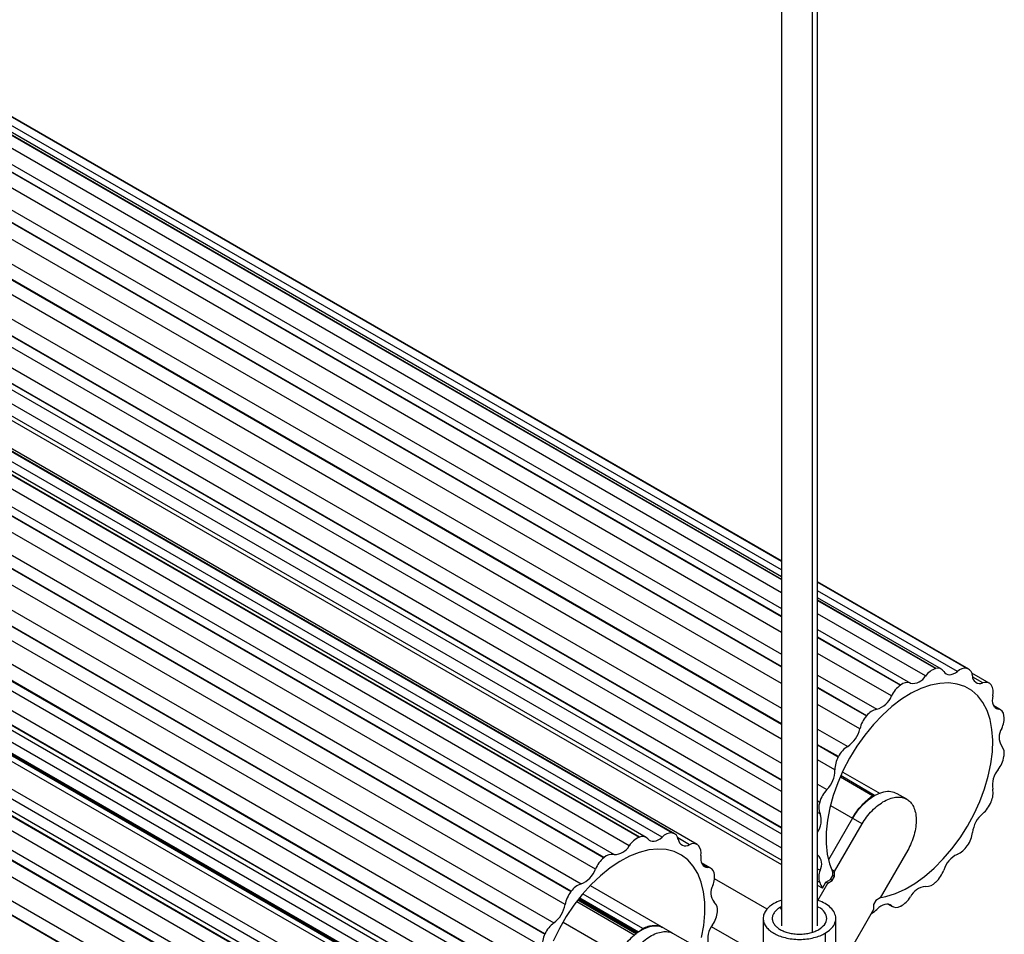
# Paper-space layout '_Isométrica' of a CAD drawing. Header units: millimetres. Extents: x 4382 to 5251, y 2087 to 3670.
# Tile 4 of 8: x 5034 to 5251, y 2193 to 2394. Entities that reach past the tile are written whole.
import ezdxf

# ---------------------------------------------------------------- set-up
doc = ezdxf.new("R2010")
doc.units = ezdxf.units.MM

psp = doc.layouts.new('_Isométrica')

# ---------------------------------------------------------------- linework, layer by layer
at = {"color": 7, "linetype": 'Continuous', "lineweight": 25}
for p, q in [((5201.95, 3019.68), (5201.95, 2194.51)), ((5208.78, 3019.61), (5208.78, 2193.14)), ((5209.95, 2194.51), (5209.95, 3019.68)), ((5201.95, 2267.99), (4470.08, 2690.5)), ((4472.31, 2692.13), (5201.95, 2270.92)), ((5201.95, 2270.95), (4472.35, 2692.14)), ((5201.95, 2271.53), (4473.57, 2692.02)), ((5201.95, 2273.05), (4477.1, 2691.5)), ((4479.29, 2692.16), (5201.95, 2274.97)), ((5201.95, 2274.98), (4479.33, 2692.15)), ((5201.95, 2275.03), (4479.62, 2692.02)), ((4464.55, 2688.48), (5201.95, 2262.78)), ((5201.95, 2262.83), (4464.59, 2688.5)), ((4466.73, 2688.92), (5201.95, 2264.49)), ((5201.95, 2259.24), (4462.57, 2686.08)), ((4459.34, 2683.15), (5201.95, 2254.44)), ((4457.05, 2681.68), (5201.95, 2251.65)), ((5201.95, 2251.71), (4457.08, 2681.72)), ((5201.95, 2247.98), (4455.6, 2678.84)), ((4452.92, 2674.95), (5201.95, 2242.54)), ((4450.83, 2672.65), (5201.95, 2239.04)), ((5201.95, 2239.1), (4450.86, 2672.7)), ((5201.95, 2235.73), (4450.11, 2669.77)), ((4448.33, 2665.44), (5201.95, 2230.39)), ((4446.73, 2662.63), (5201.95, 2226.65)), ((5201.95, 2226.7), (4446.75, 2662.68)), ((5201.95, 2224.15), (4446.83, 2660.08)), ((4414.21, 2655.87), (5177.88, 2215)), ((5177.92, 2215), (4414.25, 2655.86)), ((4446.21, 2655.91), (5201.95, 2219.62)), ((4406.93, 2654.91), (5170.61, 2214.05)), ((5170.65, 2214.07), (4406.98, 2654.93)), ((5172.13, 2214.02), (4408.46, 2654.88)), ((5175.65, 2214.09), (4411.98, 2654.95)), ((5178.43, 2214.83), (4414.75, 2655.69)), ((5168.41, 2212.2), (4404.74, 2653.06)), ((5183.39, 2212.47), (4419.72, 2653.33)), ((5201.95, 2216.2), (4445.31, 2653)), ((4445.31, 2652.95), (5201.95, 2216.15)), ((4399.14, 2650.4), (5162.81, 2209.54)), ((5162.86, 2209.58), (4399.18, 2650.44)), ((4401.38, 2651.12), (5165.05, 2210.26)), ((4446.14, 2651.12), (5201.95, 2214.8)), ((5160.95, 2207), (4397.27, 2647.86)), ((4446.83, 2647.63), (5201.95, 2211.7)), ((5201.95, 2208.99), (4446.73, 2644.97)), ((4391.87, 2642.94), (5155.55, 2202.08)), ((5155.59, 2202.13), (4391.91, 2642.99)), ((4394.14, 2644.65), (5157.82, 2203.79)), ((4449.15, 2642.64), (5201.95, 2208.05)), ((5154.26, 2199.2), (4390.59, 2640.06)), ((4388.11, 2636.02), (5151.78, 2195.16)), ((4386.12, 2633.55), (5149.79, 2192.69)), ((5149.82, 2192.75), (4386.14, 2633.61)), ((5149.26, 2189.85), (4385.59, 2630.72)), ((4384.09, 2626.38), (5147.77, 2185.52)), ((4382.65, 2623.48), (5146.32, 2182.62)), ((5146.34, 2182.68), (4382.66, 2623.54)), ((5146.62, 2180.22), (4382.95, 2621.08)), ((4382.64, 2617.04), (5146.31, 2176.18)), ((5145.61, 2173.3), (4381.93, 2614.16)), ((4381.94, 2614.11), (5145.61, 2173.25)), ((4382.75, 2612.58), (5146.43, 2171.72)), ((4383.94, 2609.26), (5147.62, 2168.4)), ((5147.73, 2165.87), (4384.06, 2606.73)), ((4384.08, 2606.69), (5147.75, 2165.83)), ((4384.61, 2606.15), (5148.29, 2165.28)), ((4387.83, 2604.09), (5151.51, 2163.23)), ((4388.66, 2602.29), (5152.33, 2161.43)), ((4404.99, 2580.82), (5168.67, 2139.95)), ((5168.71, 2139.97), (4405.03, 2580.83)), ((5170.44, 2140.03), (4406.77, 2580.89)), ((5173.92, 2140.66), (4410.24, 2581.52)), ((4413.91, 2581.61), (5175.79, 2141.79)), ((5166.53, 2137.9), (4402.85, 2578.76)), ((4397.23, 2575.49), (5160.9, 2134.63)), ((5160.94, 2134.67), (4397.27, 2575.53)), ((4399.5, 2576.47), (5163.18, 2135.61)), ((5159.16, 2131.97), (4395.49, 2572.83)), ((4392.48, 2569.37), (5156.16, 2128.51)), ((4390.25, 2567.44), (5153.93, 2126.58)), ((5153.96, 2126.63), (4390.29, 2567.49)), ((5243.29, 2251.16), (5209.95, 2270.41)), ((5243, 2251.29), (5209.95, 2270.36)), ((5209.95, 2270.35), (5242.97, 2251.3)), ((5240.77, 2250.64), (5209.95, 2268.43)), ((5237.25, 2251.16), (5209.95, 2266.91)), ((5236.03, 2251.28), (5209.95, 2266.33)), ((5209.95, 2266.3), (5235.99, 2251.27)), ((5233.75, 2249.64), (5209.95, 2263.37)), ((5209.95, 2259.87), (5230.4, 2248.06)), ((5228.26, 2247.64), (5209.95, 2258.21)), ((5209.95, 2258.16), (5228.22, 2247.62)), ((5226.25, 2245.22), (5209.95, 2254.62)), ((5209.95, 2249.83), (5223.01, 2242.29)), ((5236.03, 2251.28), (5235.99, 2251.27)), ((5243, 2251.29), (5242.97, 2251.3)), ((5247.82, 2248.04), (5243.99, 2250.25)), ((5228.26, 2247.64), (5228.22, 2247.62)), ((5246.37, 2248.1), (5244.15, 2249.38)), ((5248.25, 2247.65), (5248.22, 2247.69)), ((5220.76, 2240.86), (5209.95, 2247.09)), ((5209.95, 2247.03), (5220.73, 2240.82)), ((5219.28, 2237.98), (5209.95, 2243.36)), ((5250.26, 2242.18), (5248.78, 2243.04)), ((5249.78, 2242.35), (5248.91, 2242.85)), ((5220.76, 2240.86), (5220.73, 2240.82)), ((5251.05, 2240.87), (5251.04, 2240.93)), ((5209.95, 2237.92), (5216.59, 2234.09)), ((5214.53, 2231.84), (5209.95, 2234.48)), ((5209.95, 2234.42), (5214.51, 2231.79)), ((5213.78, 2228.91), (5209.95, 2231.12)), ((5214.53, 2231.84), (5214.51, 2231.79)), ((5251.04, 2231.86), (5251.05, 2231.93)), ((5215.5, 2228.45), (5223.72, 2223.71)), ((5209.95, 2225.77), (5212.01, 2224.58)), ((5222.08, 2223.23), (5215.01, 2227.31)), ((5222.53, 2223.3), (5215.12, 2227.57)), ((5229.6, 2222.44), (5227.48, 2223.67)), ((5210.42, 2221.82), (5209.95, 2222.09)), ((5209.95, 2222.03), (5210.41, 2221.77)), ((5210.42, 2221.82), (5210.41, 2221.77)), ((5248.22, 2221.84), (5248.25, 2221.92)), ((5210.5, 2219.22), (5209.95, 2219.54)), ((5219.75, 2217.04), (5212.86, 2221.02)), ((5217.63, 2218.27), (5212.34, 2209.1)), ((5177.92, 2215), (5177.88, 2215)), ((5213.68, 2206.52), (5219.75, 2217.04)), ((5170.65, 2214.07), (5170.61, 2214.05)), ((5181.69, 2212.42), (5179.13, 2213.9)), ((5183.68, 2212.25), (5183.65, 2212.28)), ((5229.85, 2211.21), (5223.78, 2200.69)), ((5242.96, 2212.16), (5243, 2212.23)), ((5162.86, 2209.58), (5162.81, 2209.54)), ((5186.41, 2207.23), (5184.32, 2208.43)), ((5185.7, 2207.42), (5184.47, 2208.13)), ((5187.14, 2206.19), (5187.13, 2206.23)), ((5209.95, 2207.08), (5210.5, 2206.77)), ((5213.68, 2206.52), (5213.09, 2206.86)), ((5213.29, 2205.59), (5213.29, 2206.26)), ((5213.68, 2205.37), (5213.68, 2206.52)), ((5198.83, 2198.18), (5187.22, 2204.88)), ((5210.41, 2204.11), (5209.95, 2204.37)), ((5211.02, 2202.82), (5211.79, 2204.15)), ((5211.79, 2204.15), (5212.79, 2204.72)), ((5212.18, 2203.92), (5211.79, 2204.15)), ((5212.18, 2203.92), (5213.18, 2204.5)), ((5212.79, 2204.72), (5213.29, 2205.59)), ((5213.18, 2204.5), (5212.79, 2204.72)), ((5213.18, 2204.5), (5213.68, 2205.37)), ((5213.68, 2205.37), (5213.29, 2205.59)), ((5235.98, 2204.13), (5236.03, 2204.18)), ((5155.59, 2202.13), (5155.55, 2202.08)), ((5177.95, 2192.91), (5159.85, 2203.36)), ((5211.02, 2202.82), (5209.95, 2203.43)), ((5209.99, 2200.13), (5212.18, 2203.92)), ((5156.84, 2199.88), (5169.65, 2192.48)), ((5157.1, 2200.24), (5170.04, 2192.77)), ((5170.24, 2192.92), (5157.29, 2200.4)), ((5170.48, 2193.11), (5157.48, 2200.62)), ((5171.38, 2193.95), (5158.26, 2201.52)), ((5222.78, 2200.11), (5222.28, 2199.25)), ((5223.78, 2200.69), (5222.78, 2200.11)), ((5187.85, 2197.63), (5187.86, 2197.69)), ((5201.95, 2198.69), (5201.71, 2198.6)), ((5201.95, 2198.18), (5201.71, 2198.6)), ((5222.28, 2198.09), (5216.45, 2188)), ((5222.28, 2199.25), (5222.28, 2198.09)), ((5225.62, 2199.27), (5226.48, 2198.77)), ((5225.74, 2199.24), (5226.24, 2198.95)), ((5228.22, 2198.83), (5228.27, 2198.86)), ((5197.95, 2196.15), (5197.95, 2181.45)), ((5213.95, 2185.97), (5213.95, 2196.15)), ((5153.82, 2195.29), (5166.03, 2188.24)), ((5197.95, 2187.72), (5186.55, 2194.31)), ((5149.82, 2192.75), (5149.79, 2192.69)), ((5177.95, 2192.91), (5184.03, 2189.41)), ((5211.61, 2192.88), (5211.61, 2188.8))]:
    psp.add_line(p, q, dxfattribs=at)
at = {"color": 7, "linetype": 'Continuous', "lineweight": 25, "flags": 128}
for points in [[(5237.77, 2250.63), (5238, 2250.33), (5238.3, 2250.11), (5238.64, 2249.97), (5239.02, 2249.92), (5239.44, 2249.97), (5239.88, 2250.11), (5240.33, 2250.33), (5240.77, 2250.64)], [(5223.86, 2200.78), (5225, 2201), (5227.11, 2201.65), (5229.25, 2202.62), (5231.41, 2203.88), (5233.55, 2205.43), (5235.65, 2207.23), (5237.67, 2209.28), (5239.58, 2211.53), (5241.37, 2213.96), (5243, 2216.53), (5244.46, 2219.21), (5245.72, 2221.96), (5246.77, 2224.74), (5247.59, 2227.52), (5248.17, 2230.25), (5248.5, 2232.91), (5248.58, 2235.44), (5248.4, 2237.83), (5247.98, 2240.02), (5247.31, 2242.01), (5246.4, 2243.75), (5245.27, 2245.22), (5243.94, 2246.4), (5242.41, 2247.28), (5240.72, 2247.85), (5238.88, 2248.09), (5236.92, 2248.01), (5234.87, 2247.59), (5232.75, 2246.86), (5230.6, 2245.82), (5228.44, 2244.49), (5226.31, 2242.87), (5224.23, 2241), (5222.24, 2238.91), (5220.35, 2236.61), (5218.6, 2234.14), (5217.01, 2231.54), (5215.6, 2228.84), (5214.39, 2226.08), (5213.4, 2223.29), (5212.64, 2220.52), (5212.12, 2217.8), (5211.85, 2215.17), (5211.84, 2212.67), (5212.07, 2210.33), (5212.56, 2208.19), (5213.29, 2206.26), (5213.29, 2206.26)], [(5248.57, 2245.26), (5248.49, 2244.71), (5248.47, 2244.18), (5248.53, 2243.7), (5248.66, 2243.28), (5248.86, 2242.93), (5249.11, 2242.65), (5249.42, 2242.45), (5249.78, 2242.35)], [(5172.52, 2213.68), (5172.79, 2213.42), (5173.11, 2213.25), (5173.48, 2213.17), (5173.89, 2213.18), (5174.32, 2213.28), (5174.76, 2213.47), (5175.21, 2213.74), (5175.65, 2214.09)], [(5184.37, 2191.91), (5184.86, 2194.62), (5185.09, 2197.24), (5185.08, 2199.72), (5184.81, 2202.04), (5184.29, 2204.16), (5183.53, 2206.05), (5182.54, 2207.69), (5181.33, 2209.06), (5179.92, 2210.13), (5178.33, 2210.9), (5176.58, 2211.34), (5174.69, 2211.46), (5172.7, 2211.25), (5170.62, 2210.72), (5168.49, 2209.87), (5166.33, 2208.72), (5164.18, 2207.28), (5162.06, 2205.57), (5160.01, 2203.61), (5158.05, 2201.43), (5156.21, 2199.07), (5154.52, 2196.54), (5152.99, 2193.9), (5151.66, 2191.17)], [(5184.2, 2210.02), (5184.16, 2209.48), (5184.19, 2208.98), (5184.29, 2208.54), (5184.46, 2208.15), (5184.69, 2207.84), (5184.98, 2207.61), (5185.32, 2207.47), (5185.7, 2207.42)], [(5226.24, 2198.95), (5225.94, 2199.16), (5225.59, 2199.28), (5225.2, 2199.31), (5224.78, 2199.24), (5224.34, 2199.09), (5223.89, 2198.85), (5223.45, 2198.53), (5223.02, 2198.14)]]:
    psp.add_lwpolyline(points, dxfattribs=at)
at = {"color": 7, "linetype": 'Continuous', "lineweight": 25}
for centre, radius, start, end in [((5237.35, 2247.06), 4.42, 107.9773, 144.4734), ((5236.49, 2249.87), 1.49, 31.0448, 108.1013), ((5242.53, 2248.77), 2.57, 80.1939, 133.1499), ((5242.39, 2249.68), 1.72, 359.3474, 69.0173), ((5245.73, 2249.59), 1.62, 177.5787, 293.2166), ((5231.86, 2242.6), 6.2, 125.9833, 155.0245), ((5229.71, 2245.92), 2.25, 72.1267, 130.0736), ((5230.98, 2251.18), 3.17, 259.4446, 330.9129), ((5247.02, 2246.67), 1.57, 40.3231, 114.571), ((5245.72, 2246.1), 2.97, 343.7819, 31.5932), ((5221.62, 2247.08), 4.99, 286.2298, 338.1063), ((5223.89, 2238.42), 3.97, 102.7988, 142.1138), ((5249.46, 2240.8), 1.59, 4.6845, 78.4313), ((5225.75, 2236.46), 6.65, 139.0684, 166.7457), ((5246.16, 2240.29), 4.93, 332.9601, 6.8027), ((5213.14, 2239.34), 6.28, 303.3071, 347.4815), ((5253.59, 2236.11), 3.6, 147.4624, 212.5242), ((5219.75, 2229.14), 5.88, 122.503, 152.6144), ((5248.52, 2232.54), 2.61, 346.5238, 38.7782), ((5219.23, 2229.07), 5.45, 150.0263, 181.7019), ((5244.66, 2232.94), 6.47, 322.2777, 350.4019), ((5207.7, 2228.87), 6.08, 315.1309, 0.3387), ((5253.92, 2225.49), 5.42, 139.8788, 188.7193), ((5216.86, 2219.96), 6.7, 136.3883, 163.9225), ((5244.17, 2223.79), 4.48, 335.2784, 11.3605), ((5213.69, 2220.61), 3.48, 160.5935, 203.6226), ((5229.86, 2211.07), 14.19, 120.8652, 149.5336), ((5242.19, 2224.27), 6.5, 309.9993, 338.046), ((5250.46, 2214.38), 6.39, 129.7725, 173.2851), ((5206.27, 2217.73), 4.49, 325.1763, 19.4427), ((5177.8, 2212.03), 2.97, 88.3815, 136.2332), ((5177.64, 2213.45), 1.57, 5.4049, 79.6423), ((5237.92, 2215.83), 6.23, 324.7195, 353.5612), ((5172.55, 2209.52), 4.93, 113.1818, 147.0641), ((5171.33, 2212.63), 1.59, 41.4952, 115.3083), ((5180.82, 2213.79), 1.62, 186.7475, 302.398), ((5165.22, 2213.86), 3.6, 267.4174, 332.5772), ((5182.56, 2210.94), 1.72, 50.9472, 120.6406), ((5181.7, 2210.61), 2.57, 346.861, 39.7774), ((5238.76, 2214.86), 4.98, 293.7628, 327.3341), ((5166.94, 2204.55), 6.47, 129.5868, 157.7521), ((5164.65, 2207.68), 2.61, 81.1451, 133.4912), ((5208.02, 2208.12), 2.83, 331.3067, 46.8204), ((5243.28, 2205.08), 5.78, 115.7258, 162.3732), ((5155.86, 2208.84), 5.41, 291.2348, 340.16), ((5185.67, 2205.93), 1.49, 11.8824, 88.8913), ((5214.14, 2205.31), 3.92, 158.1729, 197.8178), ((5231.5, 2209.04), 6.64, 312.9472, 340.5726), ((5182.82, 2205.27), 4.42, 335.5491, 12.0054), ((5223.72, 2209.62), 14.41, 202.4754, 208.1722), ((5233.79, 2206.21), 3.02, 269.2817, 316.5376), ((5160.66, 2198.08), 6.49, 141.9431, 170.0369), ((5159.24, 2199.55), 4.48, 108.5833, 144.737), ((5189.56, 2201.81), 3.17, 149.1256, 220.4938), ((5234.07, 2199.14), 4.06, 94.5112, 154.267), ((5185.64, 2198.08), 2.25, 349.9387, 47.7931), ((5225.74, 2203.64), 5.41, 297.8704, 329.6511), ((5147.96, 2200.28), 6.39, 306.6765, 350.2653), ((5181.69, 2198.28), 6.2, 325.0038, 354.0048), ((5219.78, 2201.25), 4.49, 297.1527, 316.1831), ((5227.31, 2200.32), 1.74, 232.1627, 301.2227), ((5155.48, 2190.14), 6.23, 126.3985, 155.2929), ((5190.7, 2191.65), 4.99, 141.9329, 193.7216), ((5154.22, 2190.4), 4.98, 152.6528, 186.2824)]:
    psp.add_arc(centre, radius, start, end, dxfattribs=at)
for points, knots in [([(5227.48, 2223.67), (5227.05, 2223.85), (5226.15, 2224.23), (5224.47, 2224.09), (5223.23, 2223.61), (5222.59, 2223.26), (5222.58, 2223.26)], [0, 0, 0, 0, 0.313863, 0.648994, 0.995803, 1, 1, 1, 1]), ([(5217.63, 2218.27), (5217.92, 2218.77), (5218.24, 2219.26), (5218.92, 2220.22), (5219.29, 2220.67), (5220.06, 2221.52), (5220.45, 2221.92), (5221.26, 2222.63), (5221.67, 2222.95), (5222.08, 2223.23)], [0, 0, 0, 0, 0.25, 0.25, 0.5, 0.5, 0.75, 0.75, 1, 1, 1, 1]), ([(5219.75, 2217.04), (5220.06, 2217.54), (5220.39, 2218.03), (5221.14, 2218.99), (5221.54, 2219.46), (5222.39, 2220.34), (5222.84, 2220.74), (5223.77, 2221.47), (5224.25, 2221.78), (5225.2, 2222.3), (5225.68, 2222.51), (5226.6, 2222.8), (5227.04, 2222.88), (5227.88, 2222.93), (5228.27, 2222.9), (5228.98, 2222.74), (5229.31, 2222.61), (5229.89, 2222.27), (5230.17, 2222.06), (5230.67, 2221.52), (5230.89, 2221.19), (5231.26, 2220.44), (5231.41, 2220.02), (5231.62, 2219.08), (5231.68, 2218.56), (5231.71, 2217.48), (5231.67, 2216.91), (5231.51, 2215.74), (5231.38, 2215.15), (5231.05, 2213.97), (5230.85, 2213.39), (5230.38, 2212.26), (5230.13, 2211.72), (5229.85, 2211.21)], [0, 0, 0, 0, 0.0625, 0.0625, 0.125, 0.125, 0.1875, 0.1875, 0.25, 0.25, 0.3125, 0.3125, 0.375, 0.375, 0.4375, 0.4375, 0.5, 0.5, 0.5625, 0.5625, 0.625, 0.625, 0.6875, 0.6875, 0.75, 0.75, 0.8125, 0.8125, 0.875, 0.875, 0.9375, 0.9375, 1, 1, 1, 1]), ([(5222.08, 2223.23), (5222.17, 2223.29), (5222.27, 2223.33), (5222.41, 2223.33), (5222.45, 2223.33), (5222.52, 2223.3), (5222.55, 2223.28), (5222.58, 2223.26)], [0, 0, 0, 0, 0.5, 0.5, 0.75, 0.75, 1, 1, 1, 1]), ([(5202.01, 2200.15), (5201.96, 2200.14), (5201.3, 2199.98), (5200.78, 2199.68), (5200.3, 2199.41)], [0, 0, 0, 0, 0.080843, 1, 1, 1, 1]), ([(5211.61, 2192.88), (5212.04, 2193.17), (5212.94, 2193.77), (5213.75, 2194.9), (5214.06, 2196.15), (5213.75, 2197.4), (5212.93, 2198.53), (5211.65, 2199.43), (5210.64, 2199.97), (5210.01, 2200.12), (5209.99, 2200.13)], [0, 0, 0, 0, 0.1349466, 0.2796391, 0.429747, 0.5798549, 0.7245475, 0.8594941, 0.9944407, 1, 1, 1, 1]), ([(5200.3, 2199.41), (5199.96, 2199.22), (5199.65, 2199), (5199.08, 2198.53), (5198.82, 2198.26), (5198.4, 2197.7), (5198.24, 2197.4), (5198.01, 2196.79), (5197.95, 2196.47), (5197.95, 2195.83), (5198.01, 2195.51), (5198.24, 2194.89), (5198.4, 2194.59), (5198.82, 2194.03), (5199.08, 2193.77), (5199.65, 2193.29), (5199.96, 2193.07), (5200.63, 2192.69), (5201.01, 2192.51), (5201.84, 2192.18), (5202.29, 2192.03), (5203.26, 2191.79), (5203.78, 2191.69), (5204.85, 2191.56), (5205.4, 2191.53), (5206.51, 2191.53), (5207.06, 2191.56), (5208.13, 2191.69), (5208.65, 2191.79), (5209.62, 2192.03), (5210.07, 2192.18), (5210.9, 2192.51), (5211.28, 2192.69), (5211.61, 2192.88)], [0, 0, 0, 0, 0.0625, 0.0625, 0.125, 0.125, 0.1875, 0.1875, 0.25, 0.25, 0.3125, 0.3125, 0.375, 0.375, 0.4375, 0.4375, 0.5, 0.5, 0.5625, 0.5625, 0.625, 0.625, 0.6875, 0.6875, 0.75, 0.75, 0.8125, 0.8125, 0.875, 0.875, 0.9375, 0.9375, 1, 1, 1, 1]), ([(5201.71, 2198.6), (5201.46, 2198.45), (5201.22, 2198.29), (5200.8, 2197.93), (5200.61, 2197.73), (5200.29, 2197.31), (5200.17, 2197.09), (5200, 2196.63), (5199.95, 2196.39), (5199.95, 2195.91), (5200, 2195.67), (5200.17, 2195.21), (5200.29, 2194.98), (5200.61, 2194.56), (5200.8, 2194.37), (5201.22, 2194.01), (5201.46, 2193.84), (5201.96, 2193.55), (5202.24, 2193.42), (5202.87, 2193.17), (5203.21, 2193.06), (5203.94, 2192.88), (5204.32, 2192.81), (5205.13, 2192.71), (5205.54, 2192.68), (5206.37, 2192.68), (5206.78, 2192.71), (5207.59, 2192.81), (5207.97, 2192.88), (5208.7, 2193.06), (5209.04, 2193.17), (5209.67, 2193.42), (5209.95, 2193.55), (5210.2, 2193.7)], [0, 0, 0, 0, 0.0625, 0.0625, 0.125, 0.125, 0.1875, 0.1875, 0.25, 0.25, 0.3125, 0.3125, 0.375, 0.375, 0.4375, 0.4375, 0.5, 0.5, 0.5625, 0.5625, 0.625, 0.625, 0.6875, 0.6875, 0.75, 0.75, 0.8125, 0.8125, 0.875, 0.875, 0.9375, 0.9375, 1, 1, 1, 1]), ([(5210.2, 2193.7), (5210.67, 2194.04), (5211.66, 2194.75), (5212.13, 2196.16), (5211.6, 2197.5), (5210.75, 2198.39), (5210.04, 2198.66), (5209.95, 2198.69)], [0, 0, 0, 0, 0.232814, 0.484811, 0.736808, 0.969622, 1, 1, 1, 1]), ([(5170.88, 2193.41), (5170.4, 2193.12), (5169.92, 2192.78), (5169, 2192), (5168.55, 2191.57), (5167.71, 2190.66), (5167.32, 2190.17), (5166.6, 2189.18), (5166.27, 2188.67), (5165.69, 2187.66), (5165.41, 2187.12), (5164.91, 2186), (5164.69, 2185.42), (5164.31, 2184.23), (5164.16, 2183.63), (5163.96, 2182.44), (5163.9, 2181.86), (5163.89, 2181.3)], [0, 0, 0, 0, 0.125, 0.125, 0.25, 0.25, 0.375, 0.375, 0.5, 0.5, 0.625, 0.625, 0.75, 0.75, 0.875, 0.875, 1, 1, 1, 1]), ([(5167.85, 2175.42), (5167.58, 2175.61), (5167.32, 2175.86), (5166.86, 2176.45), (5166.65, 2176.79), (5166.32, 2177.59), (5166.2, 2178.04), (5166.03, 2179.02), (5166, 2179.55), (5166.02, 2180.66), (5166.08, 2181.24), (5166.29, 2182.42), (5166.44, 2183.02), (5166.81, 2184.2), (5167.04, 2184.78), (5167.54, 2185.9), (5167.81, 2186.44), (5168.39, 2187.44), (5168.72, 2187.95), (5169.43, 2188.94), (5169.83, 2189.42), (5170.66, 2190.34), (5171.11, 2190.76), (5172.03, 2191.54), (5172.5, 2191.88), (5173.45, 2192.46), (5173.93, 2192.69), (5174.86, 2193.04), (5175.31, 2193.15), (5176.16, 2193.27), (5176.57, 2193.26), (5177.31, 2193.16), (5177.65, 2193.06), (5177.95, 2192.91)], [0, 0, 0, 0, 0.0625, 0.0625, 0.125, 0.125, 0.1875, 0.1875, 0.25, 0.25, 0.3125, 0.3125, 0.375, 0.375, 0.4375, 0.4375, 0.5, 0.5, 0.5625, 0.5625, 0.625, 0.625, 0.6875, 0.6875, 0.75, 0.75, 0.8125, 0.8125, 0.875, 0.875, 0.9375, 0.9375, 1, 1, 1, 1]), ([(5175.83, 2194.14), (5175.53, 2194.28), (5175.19, 2194.38), (5174.45, 2194.49), (5174.05, 2194.49), (5173.2, 2194.38), (5172.75, 2194.27), (5171.83, 2193.92), (5171.35, 2193.69), (5170.88, 2193.41)], [0, 0, 0, 0, 0.25, 0.25, 0.5, 0.5, 0.75, 0.75, 1, 1, 1, 1]), ([(5170.88, 2193.41), (5170.91, 2193.47), (5170.94, 2193.53), (5171.01, 2193.64), (5171.05, 2193.69), (5171.19, 2193.83), (5171.28, 2193.91), (5171.38, 2193.95)], [0, 0, 0, 0, 0.25, 0.25, 0.5, 0.5, 1, 1, 1, 1]), ([(5171.38, 2193.95), (5171.78, 2194.15), (5172.2, 2194.31), (5173.01, 2194.53), (5173.4, 2194.59), (5174.17, 2194.62), (5174.54, 2194.59), (5175.22, 2194.43), (5175.54, 2194.31), (5175.83, 2194.14)], [0, 0, 0, 0, 0.25, 0.25, 0.5, 0.5, 0.75, 0.75, 1, 1, 1, 1])]:
    psp.add_open_spline(points, degree=3, knots=knots, dxfattribs=at)

doc.saveas('drawing.dxf')
